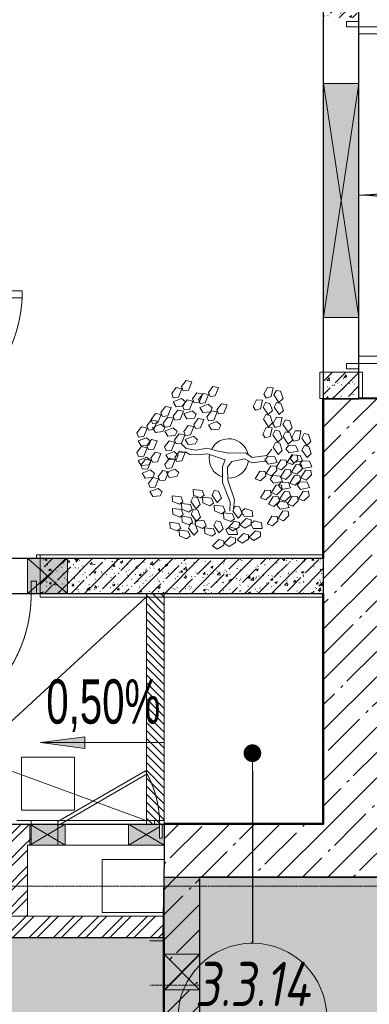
# Model space of a CAD drawing. Header units: millimetres. Extents: x 42571 to 146629, y -34435 to 73146.
# Tile 49 of 93: x 54877 to 56851, y -14682 to -9124. Entities that reach past the tile are written whole.
import ezdxf
from ezdxf import colors
from ezdxf.entities.mleader import LeaderData, LeaderLine
from ezdxf.enums import TextEntityAlignment as Align
from ezdxf.math import Vec2, Vec3

# ---------------------------------------------------------------- set-up
doc = ezdxf.new("R2010")
doc.units = ezdxf.units.MM
for name, pattern in [('-D1-02х01', [3, 2, -1]), ('-D1d1-15x02', [19, 15, -2, 0, -2]), ('-D1d2-15x02', [21, 15, -2, 0, -2, 0, -2])]:
    doc.linetypes.add(name, pattern=pattern)
doc.layers.get('Defpoints').update_dxf_attribs({"color": 31})
for name, color, linetype, lineweight in [('0_DD_15x02_Black_02', 7, '-D1d2-15x02', 5), ('_0', 7, 'Continuous', 13), ('meb', 26, 'Continuous', 15), ('ob_pomeshen', 62, 'Continuous', 13), ('Opening Swing', 7, '-D1-02х01', 5), ('Panel', 7, 'Continuous', 5), ('Внутренние кромки', 7, 'Continuous', 5), ('Двери', 7, 'Continuous', 5), ('Линии', 7, 'Continuous', 5), ('Окна', 7, 'Continuous', 5), ('Оси', 7, 'Continuous', 5), ('Основа _2_', 7, 'Continuous', 5), ('Отделка 2 _5_', 7, 'Continuous', 5), ('Перекрытия', 7, 'Continuous', 5), ('Сантехнические приборы', 7, 'Continuous', 5), ('Стены', 7, 'Continuous', 5), ('Структура _1_', 7, 'Continuous', 5), ('Уклоны в точках', 7, 'Continuous', 5), ('Элементы узлов', 7, 'Continuous', 5)]:
    doc.layers.add(name, color=color, linetype=linetype, lineweight=lineweight)
doc.styles.add('Arial', font='arial.ttf', dxfattribs={"width": 0.65, "height": 250})
doc.styles.add('fl_iso paper', font='isocpeur.ttf', dxfattribs={"width": 0.8, "oblique": 10})
doc.styles.get("Standard").update_dxf_attribs({"font": 'arial.ttf'})
pattern_1 = [(45, (-51337.11, -26686.75), (-142.5612, 142.5612), []), (45, (-51194.55, -26686.75), (-142.5612, 142.5612), [252.016, -50.403, 16.764, -33.639])]
pattern_2 = [(45, (-51337.11, -26686.75), (-75.43415, 75.43415), [106.68, -17.78, 3.556, -17.78]), (45, (-51337.11, -26611.36), (-75.43415, 75.43415), []), (50, (-51337.11, -26686.75), (127.52922, -11.15758), [13.335, -146.685]), (355, (-51337.11, -26686.75), (-24.66966, 133.74002), [10.668, -117.348]), (100.451, (-51326.49, -26687.68), (102.85973, 122.58178), [11.333, -124.663]), (46.184, (-51337.11, -26651.19), (189.75516, -29.43036), [20.002, -220.027]), (96.636, (-51321.3, -26653.64), (166.1822, 173.1996), [17, -186.995]), (351.184, (-51337.11, -26651.19), (166.18393, 173.19757), [16.002, -176.022]), (21, (-51319.33, -26660.08), (106.13027, -71.58603), [13.335, -146.685]), (326, (-51319.33, -26660.08), (43.26188, 128.93175), [10.668, -117.348]), (71.451, (-51310.49, -26666.04), (149.39198, 57.34505), [11.333, -124.663]), (37.5, (-51337.114, -26686.746), (2.162228, 59.188357), [3.353, -112.573, 3.353, -115.773, -117.793]), (37.5, (-51337.114, -26686.746), (2.162228, 59.188357), [-235.052, 3.353, -114.44]), (7.5, (-51337.114, -26686.746), (46.773857, 70.126152), [3.353, -64.567, 3.353, -109.906, -44.894]), (7.5, (-51337.114, -26686.746), (46.773857, 70.126152), [-181.178, 3.353, -41.542]), (327.5, (-51376.763, -26686.746), (94.91367, -4.010093), [3.353, -41.097, 3.353, -135.331, -184.023]), (327.5, (-51376.763, -26686.746), (94.91367, -4.010093), [-183.134, 3.353, -180.67]), (317.5, (-51394.54, -26686.75), (103.69057, 17.79882), [3.353, -54.432, 3.353, -88.748, -130.683]), (317.5, (-51394.54, -26686.75), (103.69057, 17.79882), [-149.885, 3.353, -127.33])]
pattern_3 = [(45, (-51337.11, -26686.75), (-68.42955, 68.42955), []), (45, (-51291.49, -26686.75), (-68.42955, 68.42955), [])]

# ---------------------------------------------------------------- blocks, each defined once
blk = doc.blocks.new('помещение')
at = {"color": 0}
blk.add_line((-420, 0), (420, 0), dxfattribs=at)
blk.add_circle((0, 0), 420, dxfattribs=at)
at = {"linetype": 'ByBlock', "style": 'fl_iso paper', "oblique": 10, "width": 0.8}
for tag, p in [('TXT1', (0, 190)), ('TXT2', (0, -180))]:
    blk.add_attdef(tag, text='', height=250, dxfattribs=at).set_placement(p, align=Align.MIDDLE_CENTER)
blk = doc.blocks.new('_DOT')
at = {"color": 0, "linetype": 'ByBlock'}
blk.add_line((-0.5, 0), (-1, 0), dxfattribs=at)
at = {"color": 0, "linetype": 'ByBlock', "const_width": 0.5}
blk.add_lwpolyline([(-0.25, 0, 1), (0.25, 0, 1)], format="xyb", close=True, dxfattribs=at)
blk = doc.blocks.new('A_DOR_Door - Вн_1_Двойная_2000Wx2300H_100__EISW60-12109392-50_AS_Plan_L01_Маркировочный - зависимый 4')
at = {"layer": 'Opening Swing'}
for centre, start, end in [((-950, 100), 360, 90), ((950, 100), 90, 180)]:
    blk.add_arc(centre, 950, start, end, dxfattribs=at)
at = {"layer": 'Panel'}
for p, q in [((-950, 100), (-950, 1050)), ((-950, 1050), (-910, 1050)), ((-950, 100), (-950, 1050)), ((-910, 1050), (-910, 100)), ((910, 1050), (910, 100)), ((950, 1050), (910, 1050)), ((950, 100), (950, 1050)), ((950, 100), (950, 1050)), ((-980, 100), (-980, 30)), ((-950, 100), (-980, 100)), ((-980, 100), (-950, 100)), ((-980, 30), (-980, 100)), ((-910, 100), (-950, 100)), ((-950, 30), (-950, 100)), ((-950, 100), (-950, 30)), ((910, 100), (950, 100)), ((980, 100), (950, 100)), ((950, 100), (950, 30)), ((950, 30), (950, 100)), ((980, 100), (950, 100)), ((980, 30), (980, 100)), ((980, 100), (980, 30)), ((-980, 30), (-950, 30)), ((-950, 30), (-980, 30)), ((950, 30), (980, 30)), ((950, 30), (980, 30))]:
    blk.add_line(p, q, dxfattribs=at)
blk = doc.blocks.new('MR_Тумба-Умывальник с зеркалом - Тумба-умывальник_600-V4-50_AS_Plan_L01_Маркировочный - зависимый 4')
at = {"layer": 'Сантехнические приборы'}
blk.add_line((300, 0), (-300, 0), dxfattribs=at)
blk = doc.blocks.new('A_DOR_Door - Вн_1_Одинарные_900Wx2300H-12169662-50_AS_Plan_L01_Маркировочный - зависимый 4')
at = {"layer": 'Opening Swing'}
blk.add_arc((-400, -100), 800, 270, 0, dxfattribs=at)
at = {"layer": 'Panel', "color": 251, "true_color": 0x4c4c4c}
for p, q in [((-430, -30), (-400, -30)), ((-430, -100), (-430, -30)), ((-430, -30), (-430, -100)), ((-400, -30), (-430, -30)), ((-400, -30), (-400, -100)), ((-400, -100), (-400, -30)), ((400, -100), (400, -30)), ((400, -30), (430, -30)), ((400, -30), (400, -100)), ((400, -30), (430, -30)), ((430, -30), (430, -100)), ((430, -100), (430, -30))]:
    blk.add_line(p, q, dxfattribs=at)
at = {"layer": 'Panel'}
for p, q in [((-400, -100), (-430, -100)), ((-430, -100), (-400, -100)), ((-400, -100), (-400, -900)), ((-360, -100), (-400, -100)), ((-400, -100), (-400, -900)), ((-360, -900), (-360, -100)), ((430, -100), (400, -100)), ((430, -100), (400, -100)), ((-400, -900), (-360, -900))]:
    blk.add_line(p, q, dxfattribs=at)
blk = doc.blocks.new('A_DOR_Door - Вн_1_Одинарные_900Wx2300H-12131556-50_AS_Plan_L01_Маркировочный - зависимый 4')
at = {"layer": 'Opening Swing'}
blk.add_arc((-400, 175), 800, 360, 90, dxfattribs=at)
at = {"layer": 'Panel'}
for p, q in [((-400, 175), (-400, 975)), ((-400, 975), (-360, 975)), ((-400, 175), (-400, 975)), ((-360, 975), (-360, 175)), ((-430, 175), (-430, 105)), ((-400, 175), (-430, 175)), ((-430, 175), (-400, 175)), ((-430, 105), (-430, 175)), ((-360, 175), (-400, 175)), ((-400, 105), (-400, 175)), ((-400, 175), (-400, 105)), ((430, 175), (400, 175)), ((400, 175), (400, 105)), ((400, 105), (400, 175)), ((430, 175), (400, 175)), ((430, 105), (430, 175)), ((430, 175), (430, 105)), ((-430, 105), (-400, 105)), ((-400, 105), (-430, 105)), ((400, 105), (430, 105)), ((400, 105), (430, 105))]:
    blk.add_line(p, q, dxfattribs=at)
blk = doc.blocks.new('A_MEQ_OpeningWall-Rectangular - ОВ-15819941-50_AS_Plan_L01_Маркировочный - зависимый 4')
at = {"layer": 'Элементы узлов', "true_color": 0x808080, "transparency": 33554585}
blk.add_hatch(color=8, dxfattribs=at).paths.add_polyline_path([(225, 100), (25, 100), (25, -100), (225, -100), (225, 58.2)])
at = {"layer": 'Окна'}
for p, q in [((25, 100), (25, -100)), ((225, 100), (225, -100))]:
    blk.add_line(p, q, dxfattribs=at)
at = {"layer": 'Элементы узлов'}
for p, q in [((225, 100), (25, -100)), ((25, 100), (225, -100)), ((225, 100), (25, 100)), ((25, 100), (25, -100)), ((225, -100), (225, 100)), ((25, -100), (225, -100))]:
    blk.add_line(p, q, dxfattribs=at)
blk = doc.blocks.new('A_MEQ_OpeningWall-Rectangular - ОВ_СС-12480122-50_AS_Plan_L01_Маркировочный - зависимый 4')
at = {"layer": 'Элементы узлов', "true_color": 0x808080, "transparency": 33554585}
blk.add_hatch(color=8, dxfattribs=at).paths.add_polyline_path([(785, 100), (-535, 100), (-535, -100), (785, -100)])
at = {"layer": 'Окна'}
for p, q in [((-535, 100), (-535, -100)), ((785, 100), (785, -100))]:
    blk.add_line(p, q, dxfattribs=at)
at = {"layer": 'Элементы узлов'}
for p, q in [((785, 100), (-535, -100)), ((-535, 100), (785, -100)), ((785, 100), (-535, 100)), ((-535, 100), (-535, -100)), ((785, -100), (785, 100)), ((-535, -100), (785, -100))]:
    blk.add_line(p, q, dxfattribs=at)
blk = doc.blocks.new('A_MEQ_OpeningWall-Rectangular - ВК-10903097-50_AS_Plan_L01_Маркировочный - зависимый 4')
at = {"layer": 'Элементы узлов', "true_color": 0x808080, "transparency": 33554585}
blk.add_hatch(color=8, dxfattribs=at).paths.add_polyline_path([(35, 60), (25, 60), (25, -60), (35, -60), (35, 20), (50, 20), (50, -60), (225, -60), (225, 60), (50, 60)])
at = {"layer": 'Окна'}
for p, q in [((25, 60), (25, -60)), ((225, 60), (225, -60))]:
    blk.add_line(p, q, dxfattribs=at)
at = {"layer": 'Элементы узлов'}
for p, q in [((25, 60), (225, -60)), ((225, 60), (25, 60)), ((25, 60), (25, -60)), ((225, 60), (50, -45)), ((225, -60), (225, 60)), ((35, -54), (25, -60)), ((25, -60), (225, -60))]:
    blk.add_line(p, q, dxfattribs=at)
blk = doc.blocks.new('A_MEQ_OpeningWall-Rectangular - ВК-10903100-50_AS_Plan_L01_Маркировочный - зависимый 4')
at = {"layer": 'Элементы узлов', "true_color": 0x808080, "transparency": 33554585}
blk.add_hatch(color=8, dxfattribs=at).paths.add_polyline_path([(237.5, -100), (237.5, 100), (12.5, 100), (12.5, -100)])
at = {"layer": 'Окна'}
for p, q in [((12.5, 100), (12.5, -100)), ((237.5, 100), (237.5, -100))]:
    blk.add_line(p, q, dxfattribs=at)
at = {"layer": 'Элементы узлов'}
for p, q in [((237.5, 100), (12.5, -100)), ((12.5, 100), (237.5, -100)), ((237.5, 100), (12.5, 100)), ((12.5, 100), (12.5, -100)), ((237.5, -100), (237.5, 100)), ((12.5, -100), (237.5, -100))]:
    blk.add_line(p, q, dxfattribs=at)
blk = doc.blocks.new('A_MEQ_DoorWall - ВК-14404568-50_AS_Plan_L01_Маркировочный - зависимый 4')
at = {"layer": 'Opening Swing'}
blk.add_arc((-175, 60), 600, 360, 30, dxfattribs=at)
at = {"layer": 'Panel'}
for p, q in [((344.6, 360), (-150, 74.4)), ((-135, 60), (354.6, 342.7)), ((354.6, 342.7), (344.6, 360)), ((-175, 60), (-190, 60)), ((440, 60), (425, 60)), ((425, 60), (425, -20)), ((440, -20), (440, 60)), ((425, -20), (440, -20))]:
    blk.add_line(p, q, dxfattribs=at)
at = {"layer": 'Panel', "color": 251, "true_color": 0x4c4c4c}
blk.add_line((-150, 51.3), (-135, 60), dxfattribs=at)
at = {"layer": 'Двери'}
blk.add_line((450, 60), (450, -60), dxfattribs=at)
blk = doc.blocks.new('A_MEQ_OpeningWall-Rectangular - ВК-14404580-50_AS_Plan_L01_Маркировочный - зависимый 4')
at = {"layer": 'Окна'}
blk.add_line((250, 60), (250, -60), dxfattribs=at)
at = {"layer": 'Элементы узлов'}
for p, q in [((250, 60), (0, 60)), ((250, -60), (250, 60)), ((0, -60), (250, -60))]:
    blk.add_line(p, q, dxfattribs=at)
blk = doc.blocks.new('A_MEQ_OpeningWall-Rectangular - ВК-15204082-50_AS_Plan_L01_Маркировочный - зависимый 4')
at = {"layer": 'Элементы узлов', "true_color": 0x808080, "transparency": 33554585}
blk.add_hatch(color=8, dxfattribs=at).paths.add_polyline_path([(25, 60), (25, -60), (225, -60), (225, 60)])
at = {"layer": 'Окна'}
for p, q in [((25, 60), (25, -60)), ((225, 60), (225, -60))]:
    blk.add_line(p, q, dxfattribs=at)
at = {"layer": 'Элементы узлов'}
for p, q in [((225, 60), (25, -60)), ((25, 60), (225, -60)), ((225, 60), (25, 60)), ((25, 60), (25, -60)), ((225, -60), (225, 60)), ((25, -60), (225, -60))]:
    blk.add_line(p, q, dxfattribs=at)
blk = doc.blocks.new('A$Cdea34fad')
at = {"layer": 'Стены'}
h = blk.add_hatch(dxfattribs=at)
h.set_pattern_fill('FP_6', color=256, style=0, pattern_type=2)
h.set_pattern_definition(pattern_2)
h.paths.add_polyline_path([(14221.6, 24191.6), (14221.6, 24341.6), (14021.6, 24341.6), (14021.6, 24191.6)])
h.paths.add_polyline_path([(14221.6, 26341.6), (14221.6, 26491.6), (14021.6, 26491.6), (14021.6, 26341.6)])
h = blk.add_hatch(dxfattribs=at)
h.set_pattern_fill('FP_7', color=256, style=0, pattern_type=2)
h.set_pattern_definition(pattern_1)
h.paths.add_polyline_path([(14021.6, 21791.6), (14321.6, 21791.6), (14321.6, 24191.6), (14021.6, 24191.6), (14021.6, 22025.4)])
h = blk.add_hatch(dxfattribs=at)
h.set_pattern_fill('FP_6', color=256, style=0, pattern_type=2)
h.set_pattern_definition(pattern_2)
h.paths.add_polyline_path([(12576.6, 23091.6), (12576.6, 23291.6), (12421.6, 23291.6), (12421.6, 23091.6)])
h = blk.add_hatch(dxfattribs=at)
h.set_pattern_fill('FP_6', color=256, style=0, pattern_type=2)
h.set_pattern_definition(pattern_2)
h.paths.add_polyline_path([(12576.6, 23091.6), (14021.6, 23091.6), (14021.6, 23291.6), (12576.6, 23291.6)])
h = blk.add_hatch(dxfattribs=at)
h.set_pattern_fill('FP_4', color=256, style=0, pattern_type=2)
h.set_pattern_definition(pattern_3)
h.paths.add_polyline_path([(12364.3, 21671.6), (12364.3, 21791.6), (11521.6, 21791.6), (11521.6, 21671.6), (12351.6, 21671.6)])
h = blk.add_hatch(dxfattribs=at)
h.set_pattern_fill('FP_4', color=256, style=0, pattern_type=2)
h.set_pattern_definition(pattern_3)
h.paths.add_polyline_path([(12364.3, 21671.6), (12371.6, 21671.6), (12371.6, 21791.6), (12364.3, 21791.6), (12364.3, 21747.9)])
h = blk.add_hatch(dxfattribs=at)
h.set_pattern_fill('FP_7', color=256, style=0, pattern_type=2)
h.set_pattern_definition(pattern_1)
h.paths.add_polyline_path([(20021.6, 21491.6), (21671.6, 21491.6), (21671.6, 21791.6), (13121.6, 21791.6), (13121.6, 21491.6), (18521.6, 21491.6)])
h = blk.add_hatch(dxfattribs=at)
h.set_pattern_fill('FP_4', color=256, style=0, pattern_type=2)
h.set_pattern_definition(pattern_3)
h.paths.add_polyline_path([(12351.6, 21271.6), (12351.6, 21671.6), (12231.6, 21671.6), (12231.6, 21271.6), (12247.2, 21271.6)])
h = blk.add_hatch(dxfattribs=at)
h.set_pattern_fill('FP_7', color=256, style=0, pattern_type=2)
h.set_pattern_definition(pattern_1)
h.paths.add_polyline_path([(13321.6, 15291.6), (13321.6, 18281.6), (13121.6, 18281.6), (13121.6, 15291.6)])
h.paths.add_polyline_path([(13131.6, 19081.6), (13321.6, 19081.6), (13321.6, 20856.6), (13121.6, 20856.6), (13121.6, 19081.6)])
h.paths.add_polyline_path([(13280.4, 21056.6), (13321.6, 21056.6), (13321.6, 21491.6), (13121.6, 21491.6), (13121.6, 21056.6)])
h = blk.add_hatch(dxfattribs=at)
h.set_pattern_fill('FP_4', color=256, style=0, pattern_type=2)
h.set_pattern_definition(pattern_3)
h.paths.add_polyline_path([(12291.6, 21151.6), (13121.6, 21151.6), (13121.6, 21271.6), (12231.6, 21271.6), (12231.6, 21151.6), (12247.2, 21151.6)])
h.paths.add_polyline_path([(11981.6, 21151.6), (11981.6, 21271.6), (11770.5, 21271.6), (11770.5, 21151.6)])
h = blk.add_hatch(dxfattribs=at)
h.set_pattern_fill('FP_7', color=256, style=0, pattern_type=2)
h.set_pattern_definition(pattern_1)
h.paths.add_polyline_path([(13321.6, 18281.6), (13321.6, 19081.6), (13121.6, 19081.6), (13121.6, 18281.6), (13171.7, 18281.6)])
h.paths.add_polyline_path([(13261.4, 20856.6), (13321.6, 20856.6), (13321.6, 21056.6), (13121.6, 21056.6), (13121.6, 20856.6)])
at = {"layer": 'Уклоны в точках'}
blk.add_hatch(color=256, dxfattribs=at).paths.add_polyline_path([(12424.3, 22251.8), (12674.3, 22218.9), (12674.3, 22284.7)])
at = {"layer": '0_DD_15x02_Black_02'}
blk.add_line((13321.6, 20881.6), (13041.6, 20881.6), dxfattribs=at)
at = {"layer": 'Внутренние кромки'}
for p, q in [((13021.6, 23071.6), (12040.7, 22169.9)), ((12040.7, 22169.9), (13021.6, 21811.6))]:
    blk.add_line(p, q, dxfattribs=at)
at = {"layer": 'Линии', "linetype": '-D1-02х01', "lineweight": 9}
for p, q in [((12316.9, 21869.9), (12317, 22169.9)), ((12317, 22169.9), (12617, 22169.9)), ((12617, 22169.9), (12616.9, 21869.9)), ((12316.9, 21869.9), (12616.9, 21869.9))]:
    blk.add_line(p, q, dxfattribs=at)
at = {"layer": 'Оси', "linetype": '-D1d1-15x02'}
blk.add_line((800, 21441.6), (35493.8, 21441.6), dxfattribs=at)
at = {"layer": 'Основа _2_', "lineweight": 9}
for p, q in [((14221.6, 24341.6), (14021.6, 24341.6)), ((14021.6, 24341.6), (14021.6, 24193.2)), ((14021.6, 24193.2), (14021.6, 24341.6)), ((14221.6, 24191.6), (14221.6, 24341.6)), ((14221.6, 24341.6), (14221.6, 24191.6)), ((14021.6, 24193.2), (14021.6, 24191.6)), ((14021.6, 23291.6), (12421.6, 23291.6)), ((12421.6, 23291.6), (14021.6, 23291.6)), ((12421.6, 23091.6), (14021.6, 23091.6)), ((14021.6, 23091.6), (12421.6, 23091.6)), ((12371.6, 21791.6), (12291.6, 21791.6)), ((12291.6, 21791.6), (12371.6, 21791.6)), ((12351.6, 21671.6), (12371.6, 21671.6)), ((12351.6, 21271.6), (12351.6, 21671.6)), ((13121.6, 21271.6), (12351.6, 21271.6)), ((12291.6, 21151.6), (13121.6, 21151.6)), ((13121.6, 21151.6), (12291.6, 21151.6))]:
    blk.add_line(p, q, dxfattribs=at)
at = {"layer": 'Основа _2_', "color": 251, "lineweight": 9, "true_color": 0x4c4c4c}
blk.add_line((12421.6, 23291.6), (12421.6, 23091.6), dxfattribs=at)
at = {"layer": 'Отделка 2 _5_'}
for p, q in [((14001.6, 24341.6), (14001.6, 24193.2)), ((14021.6, 24341.6), (14001.6, 24341.6)), ((14241.6, 24341.6), (14221.6, 24341.6)), ((14241.6, 24191.6), (14241.6, 24341.6)), ((14001.6, 24193.2), (14021.6, 24193.2)), ((14021.6, 24191.6), (14016.6, 24191.6)), ((14016.6, 24191.6), (14016.6, 24041.6)), ((15071.6, 24196.6), (14221.6, 24196.6)), ((14221.6, 24196.6), (14221.6, 24191.6)), ((14221.6, 24191.6), (14241.6, 24191.6)), ((14221.6, 24191.6), (14321.6, 24191.6)), ((14016.6, 24041.6), (14016.6, 23291.6)), ((14021.6, 24041.6), (14016.6, 24041.6)), ((14016.6, 24041.6), (14021.6, 24041.6)), ((12421.6, 23311.6), (12401.6, 23311.6)), ((12401.6, 23311.6), (12401.6, 23291.6)), ((12401.6, 23291.6), (12421.6, 23291.6)), ((12421.6, 23291.6), (12421.6, 23311.6)), ((14021.6, 23311.6), (12421.6, 23311.6)), ((12421.6, 23311.6), (12421.6, 23291.6)), ((14016.6, 23291.6), (14021.6, 23291.6)), ((14021.6, 23291.6), (14021.6, 23311.6)), ((12421.6, 23091.6), (12421.6, 23071.6)), ((12421.6, 23071.6), (14021.6, 23071.6)), ((14016.6, 23091.6), (14016.6, 21791.6)), ((12291.6, 21811.6), (12371.6, 21811.6)), ((13121.6, 21796.6), (13221.6, 21796.6)), ((13121.6, 21791.6), (13121.6, 21796.6)), ((13221.6, 21791.6), (13121.6, 21791.6)), ((14021.6, 21796.6), (13221.6, 21796.6)), ((13221.6, 21796.6), (13221.6, 21791.6)), ((13221.6, 21791.6), (13221.6, 21796.6)), ((14016.6, 21791.6), (14021.6, 21791.6)), ((14021.6, 21791.6), (14021.6, 21796.6)), ((13041.6, 21131.6), (13121.6, 21131.6)), ((13116.6, 21151.6), (13116.6, 19381.6)), ((13121.6, 21151.6), (13116.6, 21151.6)), ((13121.6, 21131.6), (13121.6, 21151.6))]:
    blk.add_line(p, q, dxfattribs=at)
at = {"layer": 'Перекрытия'}
for p, q in [((14021.6, 29191.6), (14021.6, 23291.6)), ((14021.6, 23291.6), (14021.6, 29191.6)), ((14221.6, 24191.6), (14221.6, 26491.6)), ((14221.6, 26491.6), (14221.6, 24191.6)), ((14321.6, 24191.6), (14221.6, 24191.6)), ((14221.6, 24191.6), (15071.6, 24191.6)), ((14021.6, 23291.6), (11521.6, 23291.6)), ((11521.6, 23291.6), (14021.6, 23291.6)), ((11521.6, 23091.6), (14021.6, 23091.6)), ((13821.6, 23091.6), (14021.6, 23091.6)), ((14021.6, 23091.6), (13821.6, 23091.6)), ((13821.6, 23091.6), (14021.6, 23091.6)), ((14021.6, 23091.6), (14021.6, 22791.6)), ((14021.6, 23091.6), (14021.6, 21791.6)), ((14021.6, 22791.6), (14021.6, 23091.6)), ((14021.6, 23091.6), (14021.6, 22791.6)), ((12487.6, 21791.6), (11521.6, 21791.6)), ((14021.6, 21791.6), (12536.6, 21791.6)), ((13121.6, 21591.6), (12771.6, 21591.6)), ((12771.6, 21591.6), (12771.6, 21291.6)), ((12771.6, 21591.6), (13121.6, 21591.6)), ((12771.6, 21291.6), (12771.6, 21591.6)), ((13121.6, 21291.6), (13121.6, 21591.6)), ((13121.6, 21591.6), (13121.6, 21291.6)), ((13321.6, 15291.6), (13321.6, 21491.6)), ((13321.6, 21491.6), (15421.6, 21491.6)), ((15421.6, 21491.6), (13321.6, 21491.6)), ((13321.6, 21491.6), (13321.6, 15291.6)), ((12771.6, 21291.6), (13121.6, 21291.6)), ((13121.6, 21291.6), (12771.6, 21291.6)), ((12215.6, 21151.6), (13121.6, 21151.6)), ((13121.6, 21151.6), (12215.6, 21151.6)), ((13121.6, 21151.6), (13121.6, 19381.6)), ((13121.6, 19381.6), (13121.6, 21151.6))]:
    blk.add_line(p, q, dxfattribs=at)
at = {"layer": 'Стены'}
for p, q in [((12371.6, 21811.6), (12521.6, 21811.6)), ((12371.6, 21811.6), (12371.6, 21791.6)), ((12471.6, 21811.6), (13068.6, 21811.6)), ((12521.6, 21811.6), (12521.6, 21791.6)), ((12921.6, 21791.6), (13121.6, 21791.6)), ((13068.6, 21791.6), (13068.6, 21811.6)), ((13068.6, 21811.6), (13121.6, 21811.6)), ((13068.6, 21791.6), (13068.6, 21811.6)), ((13121.6, 21811.6), (13121.6, 21791.6)), ((13121.6, 21791.6), (13121.6, 21671.6)), ((13121.6, 21791.6), (13121.6, 21671.6)), ((12521.6, 21671.6), (12371.6, 21671.6)), ((13121.6, 21671.6), (12471.6, 21671.6)), ((13121.6, 21671.6), (12921.6, 21671.6))]:
    blk.add_line(p, q, dxfattribs=at)
at = {"layer": 'Стены', "color": 251, "true_color": 0x4c4c4c}
for p, q in [((12371.6, 21671.6), (12371.6, 21791.6)), ((12521.6, 21671.6), (12521.6, 21791.6))]:
    blk.add_line(p, q, dxfattribs=at)
at = {"layer": 'Структура _1_', "lineweight": 25}
for p, q in [((14021.6, 24191.6), (14221.6, 24191.6)), ((14221.6, 24191.6), (14021.6, 24191.6)), ((14021.6, 24191.6), (14021.6, 24041.6)), ((14021.6, 24041.6), (14021.6, 24191.6)), ((14321.6, 24191.6), (14221.6, 24191.6)), ((14021.6, 24041.6), (14021.6, 23291.6)), ((14021.6, 23291.6), (14021.6, 24041.6)), ((14021.6, 23091.6), (14021.6, 23291.6)), ((14021.6, 23091.6), (14021.6, 21791.6)), ((14021.6, 21791.6), (14021.6, 23091.6)), ((13121.6, 21791.6), (13221.6, 21791.6)), ((13121.6, 21791.6), (13121.6, 21541.6)), ((14021.6, 21791.6), (13221.6, 21791.6)), ((13221.6, 21791.6), (14021.6, 21791.6)), ((13121.6, 21491.6), (13121.6, 21541.6)), ((13121.6, 21271.6), (13121.6, 21491.6)), ((15921.6, 21491.6), (13321.6, 21491.6)), ((13321.6, 21491.6), (13321.6, 15291.6)), ((13121.6, 21151.6), (13121.6, 21271.6)), ((13121.6, 21151.6), (13121.6, 19381.6)), ((13121.6, 19381.6), (13121.6, 21151.6))]:
    blk.add_line(p, q, dxfattribs=at)
at = {"layer": 'Уклоны в точках'}
for p, q in [((12674.3, 22284.7), (12424.3, 22251.8)), ((12424.3, 22251.8), (12674.3, 22218.9)), ((13124.7, 22251.8), (12424.3, 22251.8)), ((12674.3, 22218.9), (12674.3, 22284.7))]:
    blk.add_line(p, q, dxfattribs=at)
at = {"layer": 'Двери', "color": 8, "true_color": 0x7f7f7f, "rotation": 269.9999999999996}
for name, p in [('A_DOR_Door - Вн_1_Двойная_2000Wx2300H_100__EISW60-12109392-50_AS_Plan_L01_Маркировочный - зависимый 4', (14121.6, 25341.6)), ('A_DOR_Door - Вн_1_Одинарные_900Wx2300H-12131556-50_AS_Plan_L01_Маркировочный - зависимый 4', (11346.6, 24401.6))]:
    blk.add_blockref(name, p, dxfattribs=at)
at = {"layer": 'Двери', "color": 8, "true_color": 0x7f7f7f}
for name, p in [('A_DOR_Door - Вн_1_Одинарные_900Wx2300H-12169662-50_AS_Plan_L01_Маркировочный - зависимый 4', (11971.6, 23191.6)), ('A_MEQ_DoorWall - ВК-14404568-50_AS_Plan_L01_Маркировочный - зависимый 4', (12671.6, 21731.6))]:
    blk.add_blockref(name, p, dxfattribs=at)
at = {"layer": 'Окна', "color": 8, "true_color": 0x7f7f7f}
for name, p, rotation in [('A_MEQ_OpeningWall-Rectangular - ОВ_СС-12480122-50_AS_Plan_L01_Маркировочный - зависимый 4', (14121.6, 25436.6), 269.9999999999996), ('A_MEQ_OpeningWall-Rectangular - ВК-15204082-50_AS_Plan_L01_Маркировочный - зависимый 4', (12589.3, 21731.6), 180), ('A_MEQ_OpeningWall-Rectangular - ВК-10903097-50_AS_Plan_L01_Маркировочный - зависимый 4', (13146.6, 21731.6), 180), ('A_MEQ_OpeningWall-Rectangular - ОВ-15819941-50_AS_Plan_L01_Маркировочный - зависимый 4', (13221.6, 21081.6), 269.9999999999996)]:
    blk.add_blockref(name, p, dxfattribs=dict(at, rotation=rotation))
blk.add_blockref('A_MEQ_OpeningWall-Rectangular - ВК-10903100-50_AS_Plan_L01_Маркировочный - зависимый 4', (12339.1, 23191.6), dxfattribs=at)
at = {"layer": 'Окна', "rotation": 270}
blk.add_blockref('A_MEQ_OpeningWall-Rectangular - ВК-14404580-50_AS_Plan_L01_Маркировочный - зависимый 4', (12291.6, 21521.6), dxfattribs=at)
at = {"layer": 'Сантехнические приборы', "rotation": 180}
blk.add_blockref('MR_Тумба-Умывальник с зеркалом - Тумба-умывальник_600-V4-50_AS_Plan_L01_Маркировочный - зависимый 4', (12721.6, 21151.6), dxfattribs=at)
at = {"layer": 'Уклоны в точках', "insert": (12457, 22608.2), "char_height": 250, "width": 762.128, "attachment_point": 1, "line_spacing_factor": 0.941778, "style": 'Arial'}
blk.add_mtext('0,50%', dxfattribs=at)
blk = doc.blocks.new('L', base_point=(1.3683, 0.5913))
for p, q in [((1.2809, 0.65), (1.3117, 0.675)), ((1.2937, 0.5998), (1.2809, 0.65)), ((1.3117, 0.675), (1.3419, 0.6213)), ((1.3419, 0.6213), (1.3225, 0.5909)), ((1.2753, 0.5668), (1.3061, 0.5917)), ((1.2881, 0.5166), (1.2753, 0.5668)), ((1.3225, 0.5909), (1.2937, 0.5998)), ((1.3061, 0.5917), (1.3362, 0.538)), ((1.337, 0.4891), (1.3557, 0.5478)), ((1.3557, 0.5478), (1.3911, 0.5544)), ((1.3911, 0.5544), (1.4042, 0.5272)), ((1.3169, 0.5076), (1.2881, 0.5166)), ((1.3362, 0.538), (1.3169, 0.5076)), ((1.3763, 0.4836), (1.337, 0.4891)), ((1.4042, 0.5272), (1.3763, 0.4836))]:
    blk.add_line(p, q)

msp = doc.modelspace()

# ---------------------------------------------------------------- hatches: boundary and pattern name
at = {"layer": '_0', "transparency": 33554534}
h = msp.add_hatch(color=252, dxfattribs=at)
h.dxf.hatch_style = 1
h.paths.add_polyline_path([(45286.6, -12593.2), (45286.6, -12514.4), (49592.1, -12514.1), (49592.1, -14054.4), (53742.1, -14054.4), (53742.1, -14304.4), (55687.1, -14304.4), (55692.1, -13964.4), (60787.1, -13964.4), (60787.1, -20564.4), (66642.1, -20563.9), (66642.1, -29064.4), (65797.5, -29063.6), (65797.5, -29514.7), (65224.4, -29064.4), (55308.1, -21272), (55022.5, -21493.7), (55317.3, -20835.1), (55032.3, -21056.3), (44542.3, -12814.1), (44974.8, -12814.1)])
at = {"layer": 'Сантехнические приборы'}
h = msp.add_hatch(dxfattribs=at)
h.set_pattern_fill('ANSI31', color=256, scale=10, angle=-90)
h.set_pattern_definition([(315, (59762.463, -27364.408), (22.45064, 22.45064), [])])
h.paths.add_polyline_path([(55692.5, -12364.4), (55692.5, -13664.4), (55592.5, -13664.4), (55592.5, -12364.4)])

# ---------------------------------------------------------------- linework, layer by layer
at = {"layer": 'Defpoints', "linetype": 'ByBlock'}
msp.add_lwpolyline([(54918.7, -415.2), (54092.1, -415.2), (54092.1, -1019.4), (53742.2, -1021.9), (53742.1, -614.4), (52292.1, -614.4), (52292.1, -15.2), (49592.9, -15.2), (49592.9, -1914.4), (51242.1, -1914.4), (51242.1, -2214.4), (54092.1, -2214.4), (54092.1, -12164.4), (56592.1, -12164.4), (56592.1, -6264.4), (57792.1, -6264.4), (57792.1, -5764.1), (58662.1, -5764.1), (58661.7, -414.4), (57835.7, -414.4, -0.788208)], format="xyb", close=True, dxfattribs=at)
for points in [[(56792.1, -8964.4), (64042.1, -8964.4), (64042.1, -11264.4), (63942.1, -11264.4), (63942.1, -13664.4), (62692.1, -13664.4), (62692.1, -11264.4), (56792.1, -11264.4)], [(54092.1, -13664.4), (56592.1, -13664.4), (56592.1, -12364.4), (54092.1, -12364.4)], [(45286.6, -12593.2), (45286.6, -12514.4), (49592.1, -12514.1), (49592.1, -14054.4), (53742.1, -14054.4), (53742.1, -14304.4), (55687.1, -14304.4), (55692.1, -13964.4), (60787.1, -13964.4), (60787.1, -20564.4), (66642.1, -20563.9), (66642.1, -29064.4), (65797.5, -29063.6), (65797.5, -29514.7), (65224.4, -29064.4), (55308.1, -21272), (55022.5, -21493.7), (55317.3, -20835.1), (55032.3, -21056.3), (44542.3, -12814.1), (44974.8, -12814.1)]]:
    msp.add_lwpolyline(points, close=True, dxfattribs=at)
at = {"layer": 'meb', "linetype": 'ByBlock'}
for p, q in [((55816.8, -11543.8), (55786.3, -11514.7)), ((55871.7, -11554.1), (55816.8, -11543.8)), ((55935.2, -11543.4), (55871.7, -11554.1)), ((55988.9, -11557), (55935.2, -11543.4)), ((56055.1, -11571.9), (55988.9, -11557)), ((56273, -11584.2), (56299.5, -11548.1)), ((55813.6, -11564.4), (55784.7, -11569.6)), ((55838.4, -11577.8), (55813.6, -11564.4)), ((55877.5, -11580.5), (55838.4, -11577.8)), ((55937.8, -11574.4), (55877.5, -11580.5)), ((56037.6, -11608.6), (55937.8, -11574.4)), ((56037.6, -11608.6), (56021.3, -11647.2)), ((56055.1, -11571.9), (56154.5, -11568.5)), ((56074.6, -11617.9), (56147, -11602.3)), ((56147, -11602.3), (56188.6, -11625.3)), ((56154.5, -11568.5), (56189.4, -11595.2)), ((56189.4, -11595.2), (56273, -11584.2)), ((56021.3, -11647.2), (56021.2, -11736.4)), ((56074.6, -11617.9), (56049.3, -11650.7)), ((56049.3, -11650.7), (56051.2, -11722.6)), ((56188.6, -11625.3), (56275.7, -11615.2)), ((56051.2, -11722.6), (56089.4, -11833.9)), ((56021.2, -11736.4), (56065, -11847.4)), ((56089.4, -11833.9), (56084.4, -11887.9)), ((56065, -11847.4), (56063.3, -11896.9))]:
    msp.add_line(p, q, dxfattribs=at)
for start, end in [(12.325, 152.3351), (168.1321, 250.9081), (266.5894, 353.3911)]:
    msp.add_arc((56057.6, -11601), 111.1, start, end, dxfattribs=at)
at = {"layer": 'Сантехнические приборы'}
msp.add_lwpolyline([(55692.5, -12364.4), (55692.5, -13664.4), (55592.5, -13664.4), (55592.5, -12364.4)], close=True, dxfattribs=at)

# ---------------------------------------------------------------- block references
at = {"layer": 'meb', "linetype": 'ByBlock', "yscale": 822.9600000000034}
for p, xscale, zscale, rotation in [((55824.6, -11247.8), 822.960000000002, 822.9599999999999, 308.9644097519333), ((55885.7, -11316.8), 822.960000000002, 822.9599999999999, 308.9644097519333), ((55975.8, -11280.7), 822.960000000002, 822.9599999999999, 308.9644097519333), ((56289.7, -11288.7), 822.9599999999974, 822.9599999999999, 185.000333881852), ((56023.8, -11378.5), 822.960000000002, 822.9599999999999, 308.9644097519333), ((56229.1, -11357.3), 822.9599999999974, 822.9599999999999, 185.000333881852), ((55707.8, -11393.2), 822.960000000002, 822.9599999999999, 308.9644097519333), ((55777.3, -11414.3), 822.960000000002, 822.9599999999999, 308.9644097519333), ((55628.2, -11469.4), 822.960000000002, 822.9599999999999, 308.9644097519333), ((55892.9, -11461.4), 822.960000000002, 822.9599999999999, 308.9644097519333), ((56340.8, -11455.1), 822.9599999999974, 822.9599999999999, 185.000333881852), ((55784.4, -11548.1), 822.960000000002, 822.9599999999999, 308.9644097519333), ((56283.4, -11513.7), 822.9599999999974, 822.9599999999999, 185.000333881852), ((56446.7, -11531.8), 822.9599999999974, 822.9599999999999, 185.000333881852), ((55628.4, -11580.1), 822.960000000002, 822.9599999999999, 308.9644097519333), ((55650.4, -11651.6), 822.960000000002, 822.9599999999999, 308.9644097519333), ((55786.7, -11646.8), 822.960000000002, 822.9599999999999, 308.9644097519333), ((56362.3, -11578.2), 822.9600000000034, 822.9599999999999, 118.8395672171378), ((56243.5, -11641), 822.9600000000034, 822.9599999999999, 118.8395672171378), ((56386.5, -11632.5), 822.9600000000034, 822.9599999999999, 118.8395672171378), ((56439.3, -11665.5), 822.9600000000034, 822.9599999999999, 118.8395672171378), ((55693, -11755.1), 822.960000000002, 822.9599999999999, 308.9644097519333), ((55940.1, -11778.3), 822.9600000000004, 822.9600000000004, 53.85608230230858), ((56273.8, -11748.5), 822.9600000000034, 822.9599999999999, 118.8395672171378), ((56320, -11785.2), 822.9600000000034, 822.9599999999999, 118.8395672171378), ((56426.2, -11783.5), 822.9600000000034, 822.9599999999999, 118.8395672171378), ((55821, -11814.2), 822.9600000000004, 822.9600000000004, 53.85608230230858), ((55822.9, -11886.1), 822.9600000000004, 822.9600000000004, 53.85608230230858), ((56058.4, -11867.1), 822.9600000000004, 822.9600000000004, 53.85608230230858), ((56311.3, -11895.3), 822.9600000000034, 822.9599999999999, 118.8395672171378), ((55951, -11950.6), 822.9600000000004, 822.9600000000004, 53.85608230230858), ((56106.1, -11927.3), 822.9599999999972, 822.9599999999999, 106.6416753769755), ((55808.2, -11964.4), 822.9600000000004, 822.9600000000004, 53.85608230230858), ((56158.2, -11995.8), 822.9599999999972, 822.9599999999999, 106.6416753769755), ((56017.8, -12029.9), 822.9599999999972, 822.9599999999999, 106.6416753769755)]:
    msp.add_blockref('L', p, dxfattribs=dict(at, xscale=xscale, zscale=zscale, rotation=rotation))
at = {"layer": 'ob_pomeshen'}
msp.add_blockref('помещение', (56190.7, -14757.4), dxfattribs=at).add_auto_attribs({'TXT1': '3.3.14', 'TXT2': '3,3'})
at = {"layer": 'Стены', "linetype": 'ByBlock'}
msp.add_blockref('A$Cdea34fad', (42570.5, -35456), dxfattribs=at)

# ---------------------------------------------------------------- leaders
at = {"layer": 'ob_pomeshen'}
ml = msp.add_multileader_mtext('Standard', dxfattribs=at)
ml.set_content('', color=256)
ml.set_leader_properties()
ml.set_arrow_properties(name='DOT')
ml.build(insert=Vec2(0, 0))
ml.multileader.update_dxf_attribs({"arrow_head_size": 100})
ctx = ml.context
ctx.base_point, ctx.arrow_head_size, ctx.plane_origin = Vec3(56178.7, -14337.4), 100, Vec3(56462.1, -13264.4)
ctx.text_align_type = 2
notes = []
notes.append((ctx, [(0, (1, 1, 0), (56190.7, -14337.4), (-1, 0), 8, [(0, [(56190.7, -13264.4)], 0, [])])]))
ctx.mtext.insert, ctx.mtext.alignment, ctx.mtext.flow_direction = Vec3(56180.7, -14335.4), 3, 5
for ctx, leaders in notes:
    for number, flags, end, landing, length, lines in leaders:
        leader = LeaderData()
        leader.index, (leader.has_last_leader_line, leader.has_dogleg_vector, leader.attachment_direction) = number, flags
        leader.last_leader_point, leader.dogleg_vector, leader.dogleg_length = Vec3(end), Vec3(landing), length
        for number, points, colour, breaks in lines:
            line = LeaderLine()
            line.index, line.vertices, line.color, line.breaks = number, Vec3.list(points), colors.encode_raw_color(colour), breaks
            leader.lines.append(line)
        ctx.leaders.append(leader)

doc.saveas('drawing.dxf')
